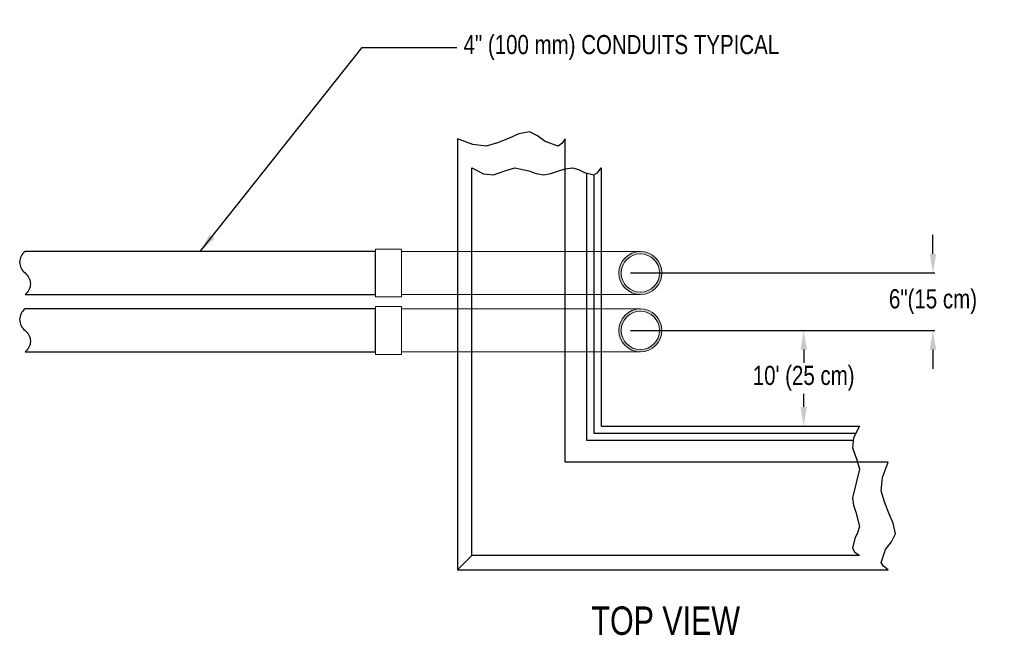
# Model space of a CAD drawing. Header units: inches. Extents: x -24 to 869, y -56 to 457.
# Tile 6 of 8: x 338 to 441, y 92 to 156. Entities that reach past the tile are written whole.
import ezdxf
from ezdxf.enums import TextEntityAlignment as Align

# ---------------------------------------------------------------- set-up
doc = ezdxf.new("R2010")
doc.units = ezdxf.units.IN
doc.header["$MEASUREMENT"] = 0
for name, color, linetype in [('Concrete', 7, 'Continuous'), ('Dimension', 7, 'Continuous'), ('Dwg_Notes', 7, 'Continuous'), ('PVC', 30, 'Continuous')]:
    doc.layers.add(name, color=color, linetype=linetype)
doc.layers.add('RMC', color=5, linetype='Continuous', lineweight=13)
doc.styles.add('120', font='FSIMPLEX.SHX', dxfattribs={"width": 0.8, "height": 0.12})
doc.styles.add('FSIMPLEX', font='fsimplex.shx', dxfattribs={"width": 0.8, "height": 0.12})
doc.dimstyles.get("Standard").update_dxf_attribs({"dimscale": 0, "dimtxt": 0.12, "dimasz": 2, "dimexe": 0.18, "dimexo": 0.0625, "dimgap": 0.09, "dimtad": 0, "dimtih": 1, "dimtoh": 1, "dimdec": 0, "dimzin": 0, "dimdsep": 46, "dimlunit": 4, "dimtxsty": 'FSIMPLEX', "dimcen": 2, "dimclrt": 256, "dimadec": 0, "dimazin": 0, "dimtfac": 2, "dimtdec": 0, "dimtofl": 0, "dimtmove": 0, "dimatfit": 3, "dimfxl": 1, "dimtolj": 1, "dimtzin": 0, "dimarcsym": 0})

# ---------------------------------------------------------------- blocks, each defined once
blk = doc.blocks.new('A$C34257ED5')
at = {"layer": 'RMC'}
h = blk.add_hatch(color=256, dxfattribs=at)
h.dxf.hatch_style = 1
h.paths.add_polyline_path([(-2.25, 0, 1), (2.25, 0, 1)])
h.paths.add_polyline_path([(2, 0, -1), (-2, 0, -1)], flags=16)
for radius in [2.25, 2]:
    blk.add_circle((0, 0), radius, dxfattribs=at)
blk = doc.blocks.new('RMC_CONDUIT')
at = {"layer": 'RMC'}
h = blk.add_hatch(color=256, dxfattribs=at)
h.dxf.hatch_style = 1
h.paths.add_polyline_path([(-2.25, 0, 1), (2.25, 0, 1)])
h.paths.add_polyline_path([(2, 0, -1), (-2, 0, -1)], flags=16)
for radius in [2.25, 2]:
    blk.add_circle((0, 0), radius, dxfattribs=at)
blk = doc.blocks.new('*D671')
at = {"layer": 'Defpoints', "color": 0, "transparency": 16777216}
for p in [(401.53, 123.61), (401.53, 113.61), (419.69, 113.61)]:
    blk.add_point(p, dxfattribs=at)
at = {"layer": 'Dimension', "color": 0, "lineweight": -2, "transparency": 16777216}
for p, q in [((401.59, 123.61), (419.87, 123.61)), ((419.69, 121.61), (419.69, 120.23)), ((419.69, 115.61), (419.69, 117)), ((401.59, 113.61), (419.87, 113.61))]:
    blk.add_line(p, q, dxfattribs=at)
at = {"layer": 'Dimension', "color": 0, "transparency": 16777216}
for points in [[(419.36, 121.61), (420.03, 121.61), (419.69, 123.61)], [(419.36, 115.61), (420.03, 115.61), (419.69, 113.61)]]:
    blk.add_solid(points, dxfattribs=at)
at = {"layer": 'Dimension', "transparency": 16777216, "insert": (419.69, 118.61), "char_height": 0.12, "attachment_point": 5, "style": 'FSIMPLEX'}
blk.add_mtext("\\A1;{\\H16.66667x;10' (25 cm)}", dxfattribs=at)
blk = doc.blocks.new('*D672')
at = {"layer": 'Defpoints', "color": 0, "transparency": 16777216}
for p in [(401.53, 129.61), (401.53, 123.61), (433.2, 123.61)]:
    blk.add_point(p, dxfattribs=at)
at = {"layer": 'Dimension', "color": 0, "lineweight": -2, "transparency": 16777216}
for p, q in [((433.2, 131.61), (433.2, 133.61)), ((401.59, 129.61), (433.38, 129.61)), ((401.59, 123.61), (433.38, 123.61)), ((433.2, 121.61), (433.2, 119.61))]:
    blk.add_line(p, q, dxfattribs=at)
at = {"layer": 'Dimension', "color": 0, "transparency": 16777216}
for points in [[(432.86, 131.61), (433.53, 131.61), (433.2, 129.61)], [(432.86, 121.61), (433.53, 121.61), (433.2, 123.61)]]:
    blk.add_solid(points, dxfattribs=at)
at = {"layer": 'Dimension', "transparency": 16777216, "insert": (433.2, 126.61), "char_height": 0.12, "width": 14.9096, "attachment_point": 5, "style": 'FSIMPLEX'}
blk.add_mtext('\\A1;{\\H16.66667x;6"(15 cm)}', dxfattribs=at)

msp = doc.modelspace()

# ---------------------------------------------------------------- linework, layer by layer
at = {"layer": 'Concrete'}
for points in [[(394.78, 109.86), (394.78, 140.52), (394.78, 143.61), (394.41, 143.13), (394.03, 142.86), (392.68, 143.33), (391.88, 143.93), (391.03, 144.36), (389.93, 144.13), (388.86, 143.67), (387.71, 143.22), (386.53, 142.86), (385.14, 143.02), (383.53, 143.61), (383.53, 98.61), (428.53, 98.61), (428.04, 98.98), (427.78, 99.36), (428.25, 100.72), (428.85, 101.51), (429.28, 102.36), (429.05, 103.46), (428.59, 104.53), (428.14, 105.69), (427.78, 106.86), (427.94, 108.26), (428.53, 109.86), (425.36, 109.86)], [(425.53, 113.61), (424.9, 112.4), (424.78, 111.36), (425.2, 110.18), (425.53, 109.11), (425.19, 107.67), (424.78, 106.11), (424.91, 105.37), (425.15, 104.63), (425.53, 103.11), (425.33, 102.48), (425.03, 101.86), (424.78, 100.86), (425, 100.49), (425.53, 100.11), (385.03, 100.11), (385.03, 140.61), (386.24, 139.98), (387.28, 139.86), (388.46, 140.28), (389.53, 140.61), (390.98, 140.27), (391.75, 140.02), (392.53, 139.86), (393.27, 140), (394.01, 140.23), (394.76, 140.48), (395.53, 140.61), (396.17, 140.41), (396.78, 140.11), (397.78, 139.86), (398.15, 140.08), (398.53, 140.61), (398.53, 113.61)]]:
    msp.add_lwpolyline(points, close=True, dxfattribs=at)
for points in [[(424.82, 112.11), (397.03, 112.11), (397.04, 140.05)], [(397.78, 139.86), (397.78, 112.86), (425.08, 112.86)], [(385.03, 100.11), (383.53, 98.61)]]:
    msp.add_lwpolyline(points, dxfattribs=at)
at = {"layer": 'PVC'}
for points in [[(338.34, 127.36), (374.94, 127.36), (374.94, 131.86), (338.34, 131.86, 0.498164), (338.34, 129.61, -0.498164)], [(338.34, 121.36), (374.94, 121.36), (374.94, 125.86), (338.34, 125.86, 0.498164), (338.34, 123.61, -0.498164)]]:
    msp.add_lwpolyline(points, format="xyb", close=True, dxfattribs=at)
at = {"layer": 'RMC'}
for points in [[(374.94, 132.11), (377.69, 132.11), (377.69, 127.11), (374.94, 127.11)], [(374.94, 126.11), (377.69, 126.11), (377.69, 121.11), (374.94, 121.11)]]:
    msp.add_lwpolyline(points, close=True, dxfattribs=at)
for points in [[(402.63, 127.36), (377.69, 127.36), (377.69, 131.86), (402.63, 131.86)], [(402.63, 125.86), (377.69, 125.86), (377.69, 121.36), (402.63, 121.36)]]:
    msp.add_lwpolyline(points, dxfattribs=at)

# ---------------------------------------------------------------- block references
for name, p in [('RMC_CONDUIT', (402.63, 129.61)), ('A$C34257ED5', (402.63, 123.61))]:
    msp.add_blockref(name, p, dxfattribs=at)

# ---------------------------------------------------------------- texts
at = {"style": '120', "width": 0.8}
msp.add_text('TOP VIEW', height=2.967, dxfattribs=at).set_placement((405.28, 93.29), align=Align.MIDDLE_CENTER)
at = {"layer": 'Dwg_Notes', "insert": (383.56, 153.17), "char_height": 2, "attachment_point": 4, "style": 'FSIMPLEX'}
msp.add_mtext('\\A1; 4" (100 mm) CONDUITS TYPICAL', dxfattribs=at)

# ---------------------------------------------------------------- dimensions: what is measured, and where the dimension line sits
at = {"layer": 'Dimension'}
dim = msp.add_linear_dim(base=(433.2, 123.61), p1=(401.53, 129.61), p2=(401.53, 123.61), angle=90, text='{\\H16.66667x;<>(15 cm)}', dimstyle='Standard', override={"dimscale": 1}, dxfattribs=at)
dim.commit()
dim.dimension.update_dxf_attribs({"geometry": '*D672', "text_midpoint": (433.2, 126.61), "dimtype": 160})
dim = msp.add_linear_dim(base=(419.69, 113.61), p1=(401.53, 123.61), p2=(401.53, 113.61), angle=90, text="{\\H16.66667x;10' (25 cm)}", dimstyle='Standard', override={"dimscale": 1}, dxfattribs=at)
dim.commit()
dim.dimension.update_dxf_attribs({"geometry": '*D671', "text_midpoint": (419.69, 118.61)})

# ---------------------------------------------------------------- leaders
at = {"layer": 'Dwg_Notes', "annotation_type": 0, "has_hookline": 1, "hookline_direction": 0, "text_width": 41.9}
msp.add_leader([(356.64, 131.86), (373.56, 153.17), (383.47, 153.17)], dimstyle='Standard', override={"dimscale": 1}, dxfattribs=at)

doc.saveas('drawing.dxf')
